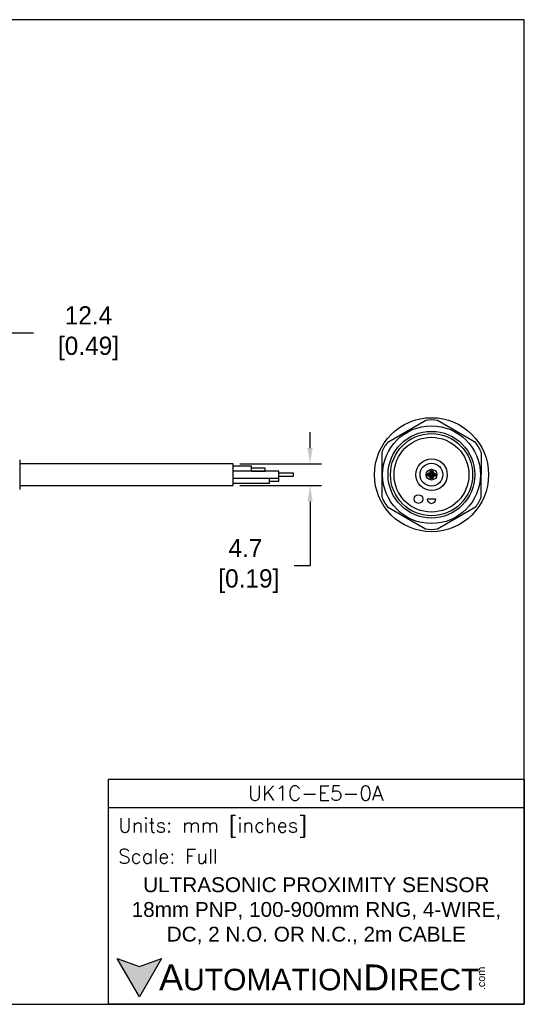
# Model space of a CAD drawing. Header units: inches. Extents: x 0 to 279, y 0 to 216.
# Tile 5 of 5: x 169 to 279, y 0 to 216. Entities that reach past the tile are written whole.
import ezdxf

# ---------------------------------------------------------------- set-up
doc = ezdxf.new("R2010")
doc.units = ezdxf.units.IN
doc.header["$LTSCALE"] = 10
doc.header["$MEASUREMENT"] = 0
doc.layers.add('DIM', color=140, linetype='Continuous')
doc.layers.add('Text', color=140, linetype='Continuous')
doc.styles.add('\\M+2ABAC\\M+2A6A11', font='txt')
doc.styles.add('ROMANS', font='romans.shx')
doc.dimstyles.get("Standard").update_dxf_attribs({"dimtxt": 4, "dimasz": 3.5, "dimexe": 2.5, "dimexo": 1.5, "dimgap": 1, "dimtad": 0, "dimtih": 1, "dimtoh": 1, "dimdec": 1, "dimzin": 0, "dimdsep": 46, "dimtxsty": 'Standard', "dimcen": 0, "dimadec": 0, "dimazin": 0, "dimtfac": 1, "dimtdec": 1, "dimtofl": 0, "dimtmove": 0, "dimatfit": 3, "dimfxl": 0, "dimtolj": 1, "dimtzin": 0, "dimarcsym": 0})

# ---------------------------------------------------------------- blocks, each defined once
blk = doc.blocks.new('*D5')
at = {"layer": 'Defpoints', "color": 0}
for p in [(153.46, 147.13), (165.85, 124.13), (153.46, 118.97)]:
    blk.add_point(p, dxfattribs=at)
at = {"layer": 'DIM', "color": 0, "lineweight": -2}
for p, q in [((153.46, 120.47), (153.46, 149.63)), ((165.85, 125.63), (165.85, 149.63)), ((162.35, 147.13), (156.96, 147.13)), ((171.84, 147.13), (165.85, 147.13))]:
    blk.add_line(p, q, dxfattribs=at)
at = {"layer": 'DIM', "color": 0}
for points in [[(156.96, 147.71), (156.96, 146.54), (153.46, 147.13)], [(162.35, 147.71), (162.35, 146.54), (165.85, 147.13)]]:
    blk.add_solid(points, dxfattribs=at)
at = {"layer": 'DIM', "color": 0, "insert": (183.17, 147.13), "char_height": 4, "attachment_point": 5}
blk.add_mtext('\\A1; 12.4\\P [0.49]', dxfattribs=at)
blk = doc.blocks.new('*D3')
at = {"layer": 'Defpoints', "color": 0}
for p in [(215.61, 118.48), (215.61, 113.78), (232.46, 113.78)]:
    blk.add_point(p, dxfattribs=at)
at = {"layer": 'DIM', "color": 0, "lineweight": -2}
for p, q in [((232.46, 121.98), (232.46, 125.48)), ((217.11, 118.48), (234.96, 118.48)), ((217.11, 113.78), (234.96, 113.78)), ((232.46, 110.28), (232.46, 96.12)), ((232.46, 96.12), (228.96, 96.12))]:
    blk.add_line(p, q, dxfattribs=at)
at = {"layer": 'DIM', "color": 0}
for points in [[(231.88, 121.98), (233.05, 121.98), (232.46, 118.48)], [(231.88, 110.28), (233.05, 110.28), (232.46, 113.78)]]:
    blk.add_solid(points, dxfattribs=at)
at = {"layer": 'DIM', "color": 0, "insert": (218.3, 96.12), "char_height": 4, "attachment_point": 5}
blk.add_mtext('\\A1;4.7\\P [0.19]', dxfattribs=at)

msp = doc.modelspace()

# ---------------------------------------------------------------- hatches: boundary and pattern name
at = {"layer": 'Text'}
msp.add_hatch(color=256, dxfattribs=at).paths.add_polyline_path([(199.93, 10.07), (195.08, 8.31), (190.23, 10.07), (195.08, 1.67)])

# ---------------------------------------------------------------- linework, layer by layer
for p, q in [((257.8, 127.98), (249.47, 123.2)), ((268.69, 123.17), (260.39, 127.98)), ((248.18, 120.95), (248.16, 111.35)), ((269.98, 111.32), (269.99, 120.92)), ((168.85, 119.38), (168.85, 112.89)), ((215.61, 118.48), (168.85, 118.48)), ((215.61, 113.78), (215.61, 118.48)), ((219.61, 117.98), (215.61, 117.98)), ((225.61, 116.88), (215.61, 116.88)), ((219.61, 116.88), (219.61, 117.98)), ((222.61, 117.58), (219.61, 117.58)), ((219.61, 116.89), (222.61, 116.89)), ((222.61, 116.89), (222.61, 117.58)), ((225.61, 115.38), (225.61, 116.88)), ((215.61, 115.38), (225.61, 115.38)), ((223.61, 114.28), (223.61, 115.38)), ((225.61, 115.33), (223.61, 115.33)), ((223.61, 114.73), (225.61, 114.73)), ((228.82, 116.43), (225.61, 116.43)), ((225.61, 115.83), (228.82, 115.83)), ((225.61, 114.73), (225.61, 115.33)), ((228.82, 115.83), (228.82, 116.43)), ((168.85, 113.78), (215.61, 113.78)), ((215.61, 114.28), (223.61, 114.28)), ((260, 110.8), (258.1, 110.8)), ((249.46, 109.1), (257.76, 104.29)), ((260.36, 104.29), (268.68, 109.07))]:
    msp.add_line(p, q)
for centre, radius in [((259.08, 116.13), 12.5), ((259.06, 116.13), 10.72), ((259.06, 116.13), 9.5), ((259.08, 116.13), 9), ((259.06, 116.13), 8.2), ((259.08, 116.13), 3.45), ((259.06, 116.13), 2.5), ((259.08, 116.13), 1.18), ((259.08, 116.68), 0.375), ((259.08, 116.68), 0.15), ((258.53, 116.13), 0.375), ((258.53, 116.13), 0.172), ((259.08, 115.58), 0.375), ((259.08, 115.58), 0.15), ((259.63, 116.13), 0.375), ((259.63, 116.13), 0.15), ((256.22, 110.8), 0.95)]:
    msp.add_circle(centre, radius)
for centre, radius, start, end in [((259.1, 122.47), 5.66, 76.7986, 103.2975), ((253.6, 119.32), 5.66, 136.7986, 163.2975), ((264.57, 119.28), 5.66, 16.7986, 43.2975), ((253.58, 112.98), 5.66, 196.7986, 223.2975), ((259.05, 110.8), 0.95, 180, 0), ((264.55, 112.95), 5.66, 316.7986, 343.2975), ((259.06, 109.8), 5.66, 256.7986, 283.2975)]:
    msp.add_arc(centre, radius, start, end)
at = {"layer": 'Defpoints'}
msp.add_lwpolyline([(279.4, 215.9), (0, 215.9), (0, 0), (279.4, 0)], close=True, dxfattribs=at)
at = {"layer": 'Text'}
msp.add_line((188.28, 43.12), (279.4, 43.12), dxfattribs=at)
for points in [[(188.28, 0), (188.28, 49.4), (279.4, 49.4), (279.4, 0)], [(199.93, 10.07), (195.08, 1.67), (190.23, 10.07), (195.08, 8.31)]]:
    msp.add_lwpolyline(points, close=True, dxfattribs=at)

# ---------------------------------------------------------------- texts
at = {"layer": 'Text', "linetype": 'Continuous', "insert": (233.7, 46.3), "char_height": 3.248, "width": 61.1425, "attachment_point": 5, "style": 'ROMANS'}
msp.add_mtext('UK1C-E5-0A', dxfattribs=at)
at = {"layer": 'Text', "attachment_point": 4}
for s, insert, char_height, width, style in [(' Units: mm [inches]', (188.28, 38.75), 3.1404, 91.118, 'ROMANS'), (' Scale: Full', (188.28, 32.47), 3.1404, 91.118, 'ROMANS'), ('{\\fArial|b0|i0|c0|p34;     \\H1.2x;A\\H0.8333x;UTOMATION\\H1.2x;D\\H0.8333x;IRECT}', (190.23, 5.87), 4.7106, 79.7962, '\\M+2ABAC\\M+2A6A11')]:
    msp.add_mtext(s, dxfattribs=dict(at, insert=insert, char_height=char_height, width=width, style=style))
at = {"layer": 'Text', "linetype": 'Continuous', "insert": (233.84, 20.5), "char_height": 3.2482, "width": 90.3508, "attachment_point": 5}
msp.add_mtext('{\\fArial|b0|i0|c0|p34;ULTRASONIC PROXIMITY SENSOR\\P18mm PNP, 100-900mm RNG, 4-WIRE, \\PDC, 2 N.O. OR N.C., 2m CABLE}', dxfattribs=at)
at = {"layer": 'Text', "insert": (269.12, 3.11), "char_height": 1.6958, "width": 5.0253, "attachment_point": 1, "rotation": 90, "style": '\\M+2ABAC\\M+2A6A11'}
msp.add_mtext('{\\fArial|b0|i0|c0|p34;.com}', dxfattribs=at)

# ---------------------------------------------------------------- dimensions: what is measured, and where the dimension line sits
at = {"layer": 'DIM'}
dim = msp.add_linear_dim(base=(153.46, 147.13), p1=(165.85, 124.13), p2=(153.46, 118.97), angle=180, text=' <>', dimstyle='Standard', override={"dimpost": '\\X', "dimtmove": 1}, dxfattribs=at)
dim.commit()
dim.dimension.update_dxf_attribs({"geometry": '*D5', "text_midpoint": (183.17, 151.77), "dimtype": 160})
dim = msp.add_linear_dim(base=(232.46, 113.78), p1=(215.61, 118.48), p2=(215.61, 113.78), angle=90, dimstyle='Standard', override={"dimpost": '\\X'}, dxfattribs=at)
dim.commit()
dim.dimension.update_dxf_attribs({"geometry": '*D3', "text_midpoint": (218.3, 96.12), "dimtype": 160})

doc.saveas('drawing.dxf')
